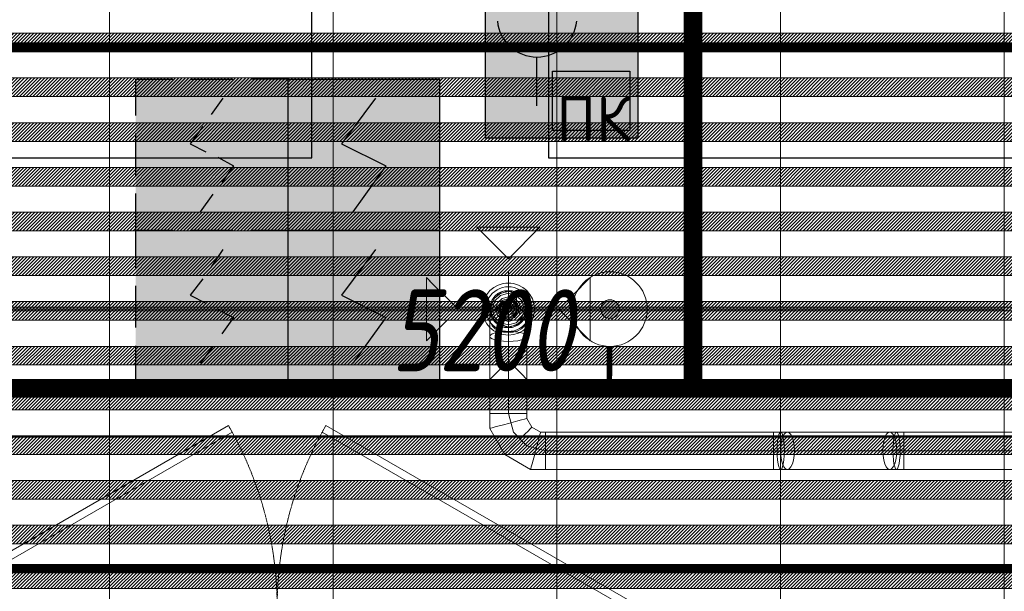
# Model space of a CAD drawing. Header units: millimetres. Extents: x -551130 to 178656, y -69521 to 202936.
# Tile 169 of 256: x -182843 to -180203, y 177412 to 178946. Entities that reach past the tile are written whole.
import ezdxf

# ---------------------------------------------------------------- set-up
doc = ezdxf.new("R2010")
doc.units = ezdxf.units.MM
for name, pattern in [('( Hidden )', [0.375, 0.25, -0.125]), ('-D1-02х01', [3, 2, -1]), ('DASHDOT', [25.4, 12.7, -6.35, 0, -6.35])]:
    doc.linetypes.add(name, pattern=pattern)
doc.layers.get('Defpoints').update_dxf_attribs({"color": 31})
for name, color, linetype, lineweight in [('_0', 7, 'Continuous', 13), ('A-DOOR', 7, 'Continuous', 5), ('dim_light', 12, 'Continuous', 9), ('dim_razv', 93, 'DASHDOT', 9), ('pot sh', 183, 'Continuous', 15)]:
    doc.layers.add(name, color=color, linetype=linetype, lineweight=lineweight)
doc.layers.add('PDF11_0', color=30, linetype='Continuous', true_color=0xff7f00)
doc.layers.add('PDF7_Geometry', color=7, linetype='Continuous', true_color=0xaaaaaa)
for name, color, linetype in [('PDF11_ПС дымовой', 1, 'Continuous'), ('PDF11_ПС ручной', 1, 'Continuous'), ('PDF_Text', 7, 'Continuous')]:
    doc.layers.add(name, color=color, linetype=linetype)
doc.layers.add('pol', color=7, linetype='Continuous', lineweight=15, true_color=0x738991)
doc.layers.add('Сводный план', color=1, linetype='Continuous', lineweight=0, true_color=0xff0000)
doc.styles.add('fl_iso paper', font='isocpeur.ttf', dxfattribs={"width": 0.8, "oblique": 10})
doc.styles.add('PDF ISOCPEUR', font='isocpeur.ttf')
doc.dimstyles.new('In tre 1_75', dxfattribs={"dimtxt": 220, "dimasz": 120, "dimexe": 60, "dimexo": 10, "dimgap": 50, "dimtad": 1, "dimdec": 0, "dimrnd": 5, "dimzin": 0, "dimdsep": 46, "dimtxsty": 'fl_iso paper', "dimblk": 'ARCHTICK', "dimcen": 0, "dimdle": 60, "dimadec": 0, "dimazin": 0, "dimtfac": 1, "dimtdec": 0, "dimtofl": 0, "dimtmove": 1, "dimatfit": 1, "dimfxl": 1, "dimtfill": 1, "dimtolj": 1, "dimtzin": 0, "dimarcsym": 1})
pattern_1 = [(225, (-233499.5126, 158829.997), (4.49012806, -4.49012806), [])]
pattern_2 = [(225, (-233499.5126, 159189.997), (4.49012806, -4.49012806), [])]
pattern_3 = [(225, (-233499.5126, 159549.997), (4.49012806, -4.49012806), [])]

# ---------------------------------------------------------------- blocks, each defined once
blk = doc.blocks.new('_ArchTick')
at = {"color": 0, "linetype": 'ByBlock', "lineweight": 9, "const_width": 0.15}
blk.add_lwpolyline([(-0.5, -0.5), (0.5, 0.5)], dxfattribs=at)
blk = doc.blocks.new('*D10776')
at = {"layer": 'Defpoints', "color": 0, "transparency": 16777216}
for p in [(-179002.9, 177952.5), (-184202.9, 177714.9), (-179002.9, 177714.9)]:
    blk.add_point(p, dxfattribs=at)
at = {"layer": 'dim_light', "color": 0, "lineweight": -2, "transparency": 16777216}
for p, q in [((-184202.9, 177724.9), (-184202.9, 178012.5)), ((-179002.9, 177724.9), (-179002.9, 178012.5)), ((-184262.9, 177952.5), (-178942.9, 177952.5))]:
    blk.add_line(p, q, dxfattribs=at)
at = {"layer": 'dim_light', "color": 0, "lineweight": -2, "transparency": 16777216, "xscale": 120, "yscale": 120, "zscale": 120, "rotation": 180}
blk.add_blockref('_ArchTick', (-184202.9, 177952.5), dxfattribs=at)
at = {"layer": 'dim_light', "color": 0, "lineweight": -2, "transparency": 16777216, "xscale": 120, "yscale": 120, "zscale": 120}
blk.add_blockref('_ArchTick', (-179002.9, 177952.5), dxfattribs=at)
at = {"layer": 'dim_light', "color": 0, "transparency": 16777216, "insert": (-181602.9, 178112.5), "char_height": 220, "attachment_point": 5, "style": 'fl_iso paper', "bg_fill": 3, "box_fill_scale": 1.1, "bg_fill_color": 256, "bg_fill_true_color": 13158600, "bg_fill_transparency": 0}
blk.add_mtext('\\A1;5200', dxfattribs=at)
blk = doc.blocks.new('*U11950')
at = {"layer": 'pol', "true_color": 0x007dfa, "transparency": 33554687}
h = blk.add_hatch(color=150, dxfattribs=at)
h.dxf.hatch_style = 1
h.paths.add_polyline_path([(21910, 0), (0, 0), (0, -10), (21910, -10)])
at = {"layer": 'pol', "color": 162, "true_color": 0x2c3cc9}
blk.add_lwpolyline([(21910, 0), (0, 0), (0, -10), (21910, -10)], close=True, dxfattribs=at)
blk = doc.blocks.new('ghftytytd')
at = {"layer": 'PDF7_Geometry', "color": 5, "lineweight": 18, "true_color": 0x0000ff}
for points in [[(10685.1, 20120), (10770, 20035.1), (10854.8, 20120)], [(10550.3, 19984.5), (10635.1, 19899.6), (10550.3, 19814.7)], [(10989.8, 19984.8), (10905, 19900), (10989.8, 19815.1)], [(10770, 19947.5), (10749.4, 19942.8), (10732.9, 19929.6), (10723.7, 19910.5), (10723.7, 19889.4), (10732.9, 19870.4), (10749.4, 19857.2), (10770, 19852.5), (10790.6, 19857.2), (10807.1, 19870.4), (10816.3, 19889.4), (10816.3, 19910.5), (10807.1, 19929.6), (10790.6, 19942.8)], [(10770, 19857.4), (10748.7, 19863.2), (10733.2, 19878.7), (10727.5, 19900), (10733.2, 19921.2), (10748.7, 19936.8), (10770, 19942.5), (10791.2, 19936.8), (10806.8, 19921.2), (10812.5, 19900), (10806.8, 19878.7), (10791.2, 19863.2)], [(10720, 19873.2), (10721.7, 19863.7), (10726.7, 19854.9), (10734.6, 19847.3), (10745, 19841.5), (10757.1, 19837.8), (10770, 19836.6), (10782.9, 19837.8), (10795, 19841.5), (10805.4, 19847.3), (10813.3, 19854.9), (10818.3, 19863.7), (10820, 19873.2), (10818.3, 19882.6), (10813.3, 19891.5), (10805.4, 19899), (10795, 19904.9), (10782.9, 19908.5), (10770, 19909.8), (10757.1, 19908.5), (10745, 19904.9), (10734.6, 19899), (10726.7, 19891.5), (10721.7, 19882.6)], [(10770, 19933.3), (10753.3, 19928.8), (10741.1, 19916.6), (10736.7, 19900), (10741.1, 19883.3), (10753.3, 19871.1), (10770, 19866.6), (10786.7, 19871.1), (10798.9, 19883.3), (10803.3, 19900), (10798.9, 19916.6), (10786.7, 19928.8)], [(10770, 19871.6), (10753.3, 19877), (10743.1, 19891.2), (10743.1, 19908.7), (10753.3, 19922.9), (10770, 19928.3), (10786.7, 19922.9), (10796.9, 19908.7), (10796.9, 19891.2), (10786.7, 19877)], [(10770, 19925), (10755.3, 19920.2), (10746.2, 19907.7), (10746.2, 19892.2), (10755.3, 19879.7), (10770, 19874.9), (10784.7, 19879.7), (10793.8, 19892.2), (10793.8, 19907.7), (10784.7, 19920.2)], [(10770, 19922), (10757.1, 19917.8), (10749, 19906.8), (10749, 19893.1), (10757.1, 19882.2), (10770, 19878), (10782.9, 19882.2), (10790.9, 19893.1), (10790.9, 19906.8), (10782.9, 19917.8)], [(10770, 19883), (10758, 19887.9), (10753, 19900), (10758, 19912), (10770, 19917), (10782, 19912), (10787, 19900), (10782, 19887.9)], [(10770, 19916.6), (10758.2, 19911.7), (10753.3, 19900), (10758.2, 19888.2), (10770, 19883.3), (10781.8, 19888.2), (10786.7, 19900), (10781.8, 19911.7)], [(10770, 19910), (10761.3, 19905), (10761.3, 19894.9), (10770, 19890), (10778.6, 19894.9), (10778.6, 19905)], [(10720, 19826.8), (10721.7, 19823.3), (10726.7, 19820.1), (10734.6, 19817.3), (10745, 19815.1), (10757.1, 19813.8), (10770, 19813.3), (10782.9, 19813.8), (10795, 19815.1), (10805.4, 19817.3), (10813.3, 19820.1), (10818.3, 19823.3), (10820, 19826.8), (10818.3, 19830.2), (10813.3, 19833.5), (10805.4, 19836.2), (10795, 19838.4), (10782.9, 19839.7), (10770, 19840.2), (10757.1, 19839.7), (10745, 19838.4), (10734.6, 19836.2), (10726.7, 19833.5), (10721.7, 19830.2)], [(10770, 19800), (10757.1, 19800), (10745, 19800), (10734.6, 19800), (10726.7, 19800), (10721.7, 19800), (10720, 19800), (10721.7, 19800), (10726.7, 19800), (10734.6, 19800), (10745, 19800), (10757.1, 19800)], [(10770, 19800), (10782.9, 19800), (10795, 19800), (10805.4, 19800), (10813.3, 19800), (10818.3, 19800), (10820, 19800), (10820, 19619.9), (10818.3, 19619.9), (10813.3, 19619.9), (10805.4, 19619.9), (10795, 19619.9), (10782.9, 19619.9), (10770, 19619.9)], [(10770, 19800), (10782.9, 19800), (10795, 19800), (10805.4, 19800), (10813.3, 19800), (10818.3, 19800), (10820, 19800), (10818.3, 19800), (10813.3, 19800), (10805.4, 19800), (10795, 19800), (10782.9, 19800)], [(10685.1, 19676), (10770, 19760.9), (10854.8, 19676)], [(10770, 19619.9), (10757.1, 19619.9), (10745, 19619.9), (10734.6, 19619.9), (10726.7, 19619.9), (10721.7, 19619.9), (10720, 19619.9), (10721.7, 19619.9), (10726.7, 19619.9), (10734.6, 19619.9), (10745, 19619.9), (10757.1, 19619.9)], [(10770, 19619.9), (10757.1, 19619.9), (10745, 19619.9), (10734.6, 19619.9), (10726.7, 19619.9), (10721.7, 19619.9), (10720, 19619.9), (10721.7, 19619.9), (10726.7, 19619.9), (10734.6, 19619.9), (10745, 19619.9), (10757.1, 19619.9)], [(10770, 19619.9), (10782.9, 19619.9), (10795, 19619.9), (10805.4, 19619.9), (10813.3, 19619.9), (10818.3, 19619.9), (10820, 19619.9), (10818.3, 19619.9), (10813.3, 19619.9), (10805.4, 19619.9), (10795, 19619.9), (10782.9, 19619.9)], [(10770, 19593.2), (10757.1, 19589.7), (10745, 19586.5), (10734.6, 19583.7), (10726.7, 19581.6), (10721.7, 19580.2), (10720, 19579.8), (10721.7, 19580.2), (10726.7, 19581.6), (10734.6, 19583.7), (10745, 19586.5), (10757.1, 19589.7)], [(10770, 19593.2), (10782.9, 19596.6), (10795, 19599.9), (10805.4, 19602.6), (10813.3, 19604.8), (10818.3, 19606.1), (10820, 19606.6), (10818.3, 19606.1), (10813.3, 19604.8), (10805.4, 19602.6), (10795, 19599.9), (10782.9, 19596.6)], [(10796.8, 19546.7), (10806.3, 19556.2), (10815.1, 19565.1), (10822.7, 19572.6), (10828.5, 19578.5), (10832.1, 19582.1), (10833.4, 19583.4), (10832.1, 19582.1), (10828.5, 19578.5), (10822.7, 19572.6), (10815.1, 19565.1), (10806.3, 19556.2)], [(10843.2, 19520), (10846.7, 19532.9), (10849.9, 19544.9), (10852.7, 19555.3), (10854.8, 19563.3), (10856.1, 19568.3), (10856.6, 19570), (10856.1, 19568.3), (10854.8, 19563.3), (10852.7, 19555.3), (10849.9, 19544.9), (10846.7, 19532.9)], [(11481.1, 19520), (11481.1, 19507), (11481.1, 19495), (11481.1, 19484.6), (11481.1, 19476.6), (11481.1, 19471.7), (11481.1, 19470), (11481.1, 19471.7), (11481.1, 19476.6), (11481.1, 19484.6), (11481.1, 19495), (11481.1, 19507), (11481.1, 19520), (11481.1, 19532.9), (11481.1, 19544.9), (11481.1, 19555.3), (11481.1, 19563.3), (11481.1, 19568.3), (11481.1, 19570), (11481.1, 19568.3), (11481.1, 19563.3), (11481.1, 19555.3), (11481.1, 19544.9), (11481.1, 19532.9)], [(11500.5, 19570), (11518.5, 19570), (11523.3, 19568.3), (11527.8, 19563.3), (11531.7, 19555.3), (11534.6, 19544.9), (11536.5, 19532.9), (11537.1, 19520), (11536.5, 19507), (11534.6, 19495), (11531.7, 19484.6), (11527.8, 19476.6), (11523.3, 19471.7), (11518.5, 19470), (11500.5, 19470), (11503, 19471.7), (11505.4, 19476.6), (11507.4, 19484.6), (11508.9, 19495), (11509.9, 19507), (11510.2, 19520), (11509.9, 19532.9), (11508.9, 19544.9), (11507.4, 19555.3), (11505.4, 19563.3), (11503, 19568.3)], [(11793, 19570), (11797.8, 19568.3), (11802.3, 19563.3), (11806.1, 19555.3), (11809.1, 19544.9), (11811, 19532.9), (11811.6, 19520), (11811, 19507), (11809.1, 19495), (11806.1, 19484.6), (11802.3, 19476.6), (11797.8, 19471.7), (11793, 19470), (11788.1, 19471.7), (11783.6, 19476.6), (11779.8, 19484.6), (11776.8, 19495), (11774.9, 19507), (11774.3, 19520), (11774.9, 19532.9), (11776.8, 19544.9), (11779.8, 19555.3), (11783.6, 19563.3), (11788.1, 19568.3)], [(11830.3, 19520), (11830.3, 19507), (11830.3, 19495), (11830.3, 19484.6), (11830.3, 19476.6), (11830.3, 19471.7), (11830.3, 19470), (11830.3, 19471.7), (11830.3, 19476.6), (11830.3, 19484.6), (11830.3, 19495), (11830.3, 19507), (11830.3, 19520), (11830.3, 19532.9), (11830.3, 19544.9), (11830.3, 19555.3), (11830.3, 19563.3), (11830.3, 19568.3), (11830.3, 19570), (11830.3, 19568.3), (11830.3, 19563.3), (11830.3, 19555.3), (11830.3, 19544.9), (11830.3, 19532.9)], [(10796.8, 19546.7), (10787.3, 19537.3), (10778.5, 19528.5), (10770.9, 19520.9), (10765.1, 19515.1), (10761.4, 19511.4), (10760.2, 19510.2), (10761.4, 19511.4), (10765.1, 19515.1), (10770.9, 19520.9), (10778.5, 19528.5), (10787.3, 19537.3)], [(10843.2, 19520), (10839.7, 19507), (10836.5, 19495), (10833.7, 19484.6), (10831.6, 19476.6), (10830.3, 19471.7), (10829.8, 19470), (10830.3, 19471.7), (10831.6, 19476.6), (10833.7, 19484.6), (10836.5, 19495), (10839.7, 19507)], [(11481.1, 19520), (11481.1, 19507), (11481.1, 19495), (11481.1, 19484.6), (11481.1, 19476.6), (11481.1, 19471.7), (11481.1, 19470), (11481.1, 19471.7), (11481.1, 19476.6), (11481.1, 19484.6), (11481.1, 19495), (11481.1, 19507)], [(11793, 19520), (11518.5, 19520)], [(11830.3, 19520), (11830.3, 19507), (11830.3, 19495), (11830.3, 19484.6), (11830.3, 19476.6), (11830.3, 19471.7), (11830.3, 19470), (11830.3, 19471.7), (11830.3, 19476.6), (11830.3, 19484.6), (11830.3, 19495), (11830.3, 19507)]]:
    blk.add_lwpolyline(points, close=True, dxfattribs=at)
for points in [[(10770, 19800), (10770, 20000)], [(10770, 19949.9), (10757.1, 19948.3), (10745, 19943.3), (10734.6, 19935.3), (10726.7, 19925), (10721.7, 19912.9), (10720, 19900), (10721.7, 19912.9), (10726.7, 19925), (10734.6, 19935.3), (10745, 19943.3), (10757.1, 19948.3), (10770, 19949.9), (10782.9, 19948.3), (10795, 19943.3), (10805.4, 19935.3), (10813.3, 19925), (10818.3, 19912.9), (10820, 19900), (10818.3, 19912.9), (10813.3, 19925), (10805.4, 19935.3), (10795, 19943.3), (10782.9, 19948.3), (10770, 19949.9), (10791.6, 19937.5), (10791.6, 19912.4), (10770, 19900), (10748.3, 19887.5), (10748.3, 19862.5), (10770, 19850), (10770, 19886.6), (10770, 19900)], [(10820, 19900), (10805.4, 19935.3), (10770, 19949.9), (10734.6, 19935.3), (10720, 19900)], [(10670, 19900), (10870, 19900)], [(10720, 19900), (10734.6, 19864.6), (10770, 19850), (10805.4, 19864.6), (10820, 19900)], [(10870, 19520), (10870, 19507), (10870, 19495), (10870, 19484.6), (10870, 19476.6), (10870, 19471.7), (10870, 19470), (10870, 19471.7), (10870, 19476.6), (10870, 19484.6), (10870, 19495), (10870, 19507), (10870, 19520), (11481.1, 19520), (11481.1, 19532.9), (11481.1, 19544.9), (11481.1, 19555.3), (11481.1, 19563.3), (11481.1, 19568.3), (11481.1, 19570), (11500.5, 19570), (11498, 19568.3), (11495.7, 19563.3), (11493.6, 19555.3), (11492.1, 19544.9), (11491.1, 19532.9), (11490.8, 19520), (11491.1, 19507), (11492.1, 19495), (11493.6, 19484.6), (11495.7, 19476.6), (11498, 19471.7), (11500.5, 19470), (11481.1, 19470), (10870, 19470), (10829.8, 19470), (10760.2, 19510.2), (10720, 19579.8), (10720, 19619.9), (10720, 19800), (10720, 19826.8), (10720, 19873.2), (10720, 19900), (10721.7, 19887), (10726.7, 19874.9), (10734.6, 19864.6), (10745, 19856.7), (10757.1, 19851.7), (10770, 19850), (10757.1, 19851.7), (10745, 19856.7), (10734.6, 19864.6), (10726.7, 19874.9), (10721.7, 19887), (10720, 19900)], [(10770, 19850), (10782.9, 19851.7), (10795, 19856.7), (10805.4, 19864.6), (10813.3, 19874.9), (10818.3, 19887), (10820, 19900)], [(10820, 19900), (10818.3, 19887), (10813.3, 19874.9), (10805.4, 19864.6), (10795, 19856.7), (10782.9, 19851.7), (10770, 19850)], [(10820, 19873.2), (10820, 19900)], [(10820, 19826.8), (10820, 19873.2)], [(10770, 19800), (10770, 19850)], [(10820, 19800), (10820, 19826.8)], [(10720, 19800), (10721.7, 19800), (10726.7, 19800), (10734.6, 19800), (10745, 19800), (10757.1, 19800), (10770, 19800)], [(10770, 19800), (10757.1, 19800), (10745, 19800), (10734.6, 19800), (10726.7, 19800), (10721.7, 19800), (10720, 19800)], [(10770, 19800), (10782.9, 19800), (10795, 19800), (10805.4, 19800), (10813.3, 19800), (10818.3, 19800), (10820, 19800)], [(10770, 19619.9), (10770, 19800)], [(10770, 19619.9), (10783.4, 19570)], [(10770, 19619.9), (10782.9, 19619.9), (10795, 19619.9), (10805.4, 19619.9), (10813.3, 19619.9), (10818.3, 19619.9), (10820, 19619.9)], [(10820, 19606.6), (10820, 19619.9)], [(10833.4, 19583.4), (10820, 19606.6)], [(10783.4, 19570), (10820, 19533.4)], [(10856.6, 19570), (10833.4, 19583.4)], [(10870, 19570), (10856.6, 19570)], [(10870, 19520), (10870, 19532.9), (10870, 19544.9), (10870, 19555.3), (10870, 19563.3), (10870, 19568.3), (10870, 19570)], [(10870, 19570), (10870, 19568.3), (10870, 19563.3), (10870, 19555.3), (10870, 19544.9), (10870, 19532.9), (10870, 19520)], [(11481.1, 19570), (10870, 19570)], [(10870, 19570), (10870, 19568.3), (10870, 19563.3), (10870, 19555.3), (10870, 19544.9), (10870, 19532.9), (10870, 19520)], [(10870, 19520), (10870, 19532.9), (10870, 19544.9), (10870, 19555.3), (10870, 19563.3), (10870, 19568.3), (10870, 19570)], [(11481.1, 19570), (11481.1, 19568.3), (11481.1, 19563.3), (11481.1, 19555.3), (11481.1, 19544.9), (11481.1, 19532.9), (11481.1, 19520)], [(18250.4, 19570), (11830.3, 19570), (11830.3, 19568.3), (11830.3, 19563.3), (11830.3, 19555.3), (11830.3, 19544.9), (11830.3, 19532.9), (11830.3, 19520), (12634.5, 19520), (11830.3, 19520), (11830.3, 19532.9), (11830.3, 19544.9), (11830.3, 19555.3), (11830.3, 19563.3), (11830.3, 19568.3), (11830.3, 19570), (11810.9, 19570), (11813.4, 19568.3), (11815.8, 19563.3), (11817.8, 19555.3), (11819.3, 19544.9), (11820.3, 19532.9), (11820.6, 19520), (11820.3, 19507), (11819.3, 19495), (11817.8, 19484.6), (11815.8, 19476.6), (11813.4, 19471.7), (11810.9, 19470), (11808.4, 19471.7), (11806.1, 19476.6), (11804.1, 19484.6), (11802.5, 19495), (11801.6, 19507), (11801.2, 19520), (11801.6, 19532.9), (11802.5, 19544.9), (11804.1, 19555.3), (11806.1, 19563.3), (11808.4, 19568.3), (11810.9, 19570), (11793, 19570), (11518.5, 19570), (11513.6, 19568.3), (11509.1, 19563.3), (11505.3, 19555.3), (11502.3, 19544.9), (11500.5, 19532.9), (11499.8, 19520), (11500.5, 19507), (11502.3, 19495), (11505.3, 19484.6), (11509.1, 19476.6), (11513.6, 19471.7), (11518.5, 19470), (11523.3, 19471.7), (11527.8, 19476.6), (11531.7, 19484.6), (11534.6, 19495), (11536.5, 19507), (11537.1, 19520), (11536.5, 19532.9), (11534.6, 19544.9), (11531.7, 19555.3), (11527.8, 19563.3), (11523.3, 19568.3), (11518.5, 19570), (11513.6, 19568.3), (11509.1, 19563.3), (11505.3, 19555.3), (11502.3, 19544.9), (11500.5, 19532.9), (11499.8, 19520), (11500.5, 19507), (11502.3, 19495), (11505.3, 19484.6), (11509.1, 19476.6), (11513.6, 19471.7), (11518.5, 19470), (11793, 19470), (11797.8, 19471.7), (11802.3, 19476.6), (11806.1, 19484.6), (11809.1, 19495), (11811, 19507), (11811.6, 19520), (11811, 19532.9), (11809.1, 19544.9), (11806.1, 19555.3), (11802.3, 19563.3), (11797.8, 19568.3), (11793, 19570), (11788.1, 19568.3), (11783.6, 19563.3), (11779.8, 19555.3), (11776.8, 19544.9), (11774.9, 19532.9), (11774.3, 19520), (11774.9, 19507), (11776.8, 19495), (11779.8, 19484.6), (11783.6, 19476.6), (11788.1, 19471.7), (11793, 19470), (11810.9, 19470), (11830.3, 19470), (18250.4, 19470)], [(10820, 19533.4), (10870, 19520)], [(11481.1, 19520), (10870, 19520)], [(10870, 19520), (10870, 19507), (10870, 19495), (10870, 19484.6), (10870, 19476.6), (10870, 19471.7), (10870, 19470)], [(10870, 19470), (10870, 19471.7), (10870, 19476.6), (10870, 19484.6), (10870, 19495), (10870, 19507), (10870, 19520)], [(11518.5, 19520), (11500.1, 19520), (11481.1, 19520)], [(11793, 19520), (11811.3, 19520)], [(11811.3, 19520), (11830.3, 19520)]]:
    blk.add_lwpolyline(points, dxfattribs=at)
for points in [[(10700, 19900, 0.999748), (10840, 19900, 0.999748)], [(10710, 19900, 1.000294), (10830, 19900, 1.000294)]]:
    blk.add_lwpolyline(points, format="xyb", close=True, dxfattribs=at)
for centre, radius, start, end in [((10770, 19899.9), 70, 0.0144, 179.9856), ((10770, 19900), 60, 359.9832, 180.0168), ((10770, 19899.9), 50, 0.0202, 179.9798), ((10770, 19899.9), 50, 0.0202, 179.9798), ((10770, 19899.9), 50, 0.0202, 179.9798), ((10770, 19899.9), 50, 0.0202, 179.9798), ((10770, 19900), 70, 180.0144, 359.9856), ((10770, 19899.9), 60, 179.9832, 0.0168), ((10770, 19900), 50, 180.0202, 359.9798), ((10770, 19900), 50, 180.0202, 359.9798), ((10770, 19900), 50, 180.0202, 359.9798), ((10770, 19900), 50, 180.0202, 359.9798)]:
    blk.add_arc(centre, radius, start, end, dxfattribs=at)
blk = doc.blocks.new('hgkjgkkl')
at = {"layer": 'PDF11_0', "lineweight": 25}
blk.add_lwpolyline([(17907.1, 19556), (14393.4, 19556), (14393.4, 17352.5), (13775.3, 17352.5), (13775.3, 17521.8), (14188.1, 17521.8), (14188.1, 19556), (6942.7, 19556), (6942.7, 21348.8), (6212.4, 21348.8), (6212.4, 22161.6), (7505.7, 22161.6), (7505.7, 20305.3), (10242.6, 20305.3), (10242.6, 20995.3), (10877.6, 20995.3), (10877.6, 20305.3), (25076.3, 20305.3)], dxfattribs=at)
at = {"layer": 'PDF11_ПС дымовой', "color": 230, "lineweight": 25, "true_color": 0xff007f}
for points in [[(9770.6, 20419.6), (9770.6, 20516.9), (9870.1, 20516.9)], [(9918.7, 20516.9), (10030.9, 20516.9)], [(10179.1, 20419.6), (10179.1, 20516.9), (10079.6, 20516.9)], [(9973.8, 20421.7), (10005.5, 20466.1)], [(9950.5, 20389.9), (9916.6, 20343.4), (9959, 20322.2)], [(9770.6, 20258.7), (9770.6, 20370.9)], [(10179.1, 20258.7), (10179.1, 20370.9)], [(9990.7, 20307.4), (10033, 20284.1), (10001.3, 20239.6)], [(9770.6, 20011), (9770.6, 20110.5), (9870.1, 20110.5), (9770.6, 20110.5), (9770.6, 20210)], [(9944.1, 20161.3), (9978, 20207.9)], [(10179.1, 20011), (10179.1, 20110.5), (10079.6, 20110.5), (10179.1, 20110.5), (10179.1, 20210)], [(9973.8, 20013.2), (10005.5, 20059.7)], [(9770.6, 19850.2), (9770.6, 19962.4)], [(9950.5, 19981.4), (9916.6, 19937), (9959, 19915.8)], [(10179.1, 19850.2), (10179.1, 19962.4)], [(9990.7, 19898.9), (10033, 19877.7), (10001.3, 19833.2)], [(9870.1, 19704.1), (9770.6, 19704.1), (9770.6, 19801.5)], [(9944.1, 19754.9), (9978, 19799.4)], [(10079.6, 19704.1), (10179.1, 19704.1), (10179.1, 19801.5)], [(9918.7, 19704.1), (10030.9, 19704.1)]]:
    blk.add_lwpolyline(points, dxfattribs=at)
at = {"layer": 'PDF11_ПС дымовой', "lineweight": 30}
for points in [[(10585.5, 20516.9), (10585.5, 20313.7), (10585.5, 20110.5), (10382.3, 20110.5), (10179.1, 20110.5), (10179.1, 20313.7), (10179.1, 20516.9), (10382.3, 20516.9)], [(10585.5, 20110.5), (10585.5, 19907.3), (10585.5, 19704.1), (10382.3, 19704.1), (10179.1, 19704.1), (10179.1, 19907.3), (10179.1, 20110.5), (10382.3, 20110.5)]]:
    blk.add_lwpolyline(points, close=True, dxfattribs=at)
for points in [[(10414, 20466.1), (10323, 20343.4), (10441.6, 20284.1), (10352.7, 20161.3)], [(10414, 20059.7), (10323, 19937), (10441.6, 19877.7), (10352.7, 19754.9)]]:
    blk.add_lwpolyline(points, dxfattribs=at)
at = {"layer": 'PDF11_ПС дымовой', "color": 230, "lineweight": 25, "true_color": 0xff007f}
blk.add_lwpolyline([(10030.9, 20110.5), (9918.7, 20110.5)], close=True, dxfattribs=at)
at = {"layer": 'PDF11_ПС дымовой', "color": 7, "true_color": 0xffffff, "transparency": 33554559}
for points in [[(10179.1, 20516.9), (9770.6, 20516.9), (10179.1, 20110.5)], [(9770.6, 20516.9), (10179.1, 20110.5), (9770.6, 20110.5)], [(10585.5, 20516.9), (10179.1, 20516.9), (10585.5, 20313.7)], [(10179.1, 20516.9), (10585.5, 20313.7), (10179.1, 20313.7)], [(10585.5, 20313.7), (10179.1, 20313.7), (10585.5, 20110.5)], [(10179.1, 20313.7), (10585.5, 20110.5), (10179.1, 20110.5)], [(10179.1, 20110.5), (9770.6, 20110.5), (10179.1, 19704.1)], [(9770.6, 20110.5), (10179.1, 19704.1), (9770.6, 19704.1)], [(10585.5, 20110.5), (10179.1, 20110.5), (10585.5, 19907.3)], [(10179.1, 20110.5), (10585.5, 19907.3), (10179.1, 19907.3)], [(10585.5, 19907.3), (10179.1, 19907.3), (10585.5, 19704.1)], [(10179.1, 19907.3), (10585.5, 19704.1), (10179.1, 19704.1)]]:
    blk.add_solid(points, dxfattribs=at)
at = {"layer": 'PDF11_ПС ручной', "color": 7, "true_color": 0xffffff, "transparency": 33554559}
for points in [[(11116.8, 20766.7), (10708.3, 20766.7), (11116.8, 20358.2)], [(10708.3, 20766.7), (11116.8, 20358.2), (10708.3, 20358.2)]]:
    blk.add_solid(points, dxfattribs=at)
at = {"layer": 'PDF_Text', "color": 5, "lineweight": 30}
for points in [[(11116.8, 20358.2), (10708.3, 20358.2), (10708.3, 20766.7), (11116.8, 20766.7)], [(10888.2, 20538.1), (11095.6, 20538.1), (11095.6, 20379.3), (10888.2, 20379.3)]]:
    blk.add_lwpolyline(points, close=True, dxfattribs=at)
blk.add_lwpolyline([(10845.8, 20576.2), (10845.8, 20445)], dxfattribs=at)
blk.add_arc((10846.9, 20683.1), 106.9, 185.5706, 354.4294, dxfattribs=at)
at = {"layer": 'PDF_Text', "color": 5, "insert": (10898.8, 20350.4), "char_height": 120, "attachment_point": 7, "style": 'PDF ISOCPEUR'}
blk.add_mtext('ПК', dxfattribs=at)
blk = doc.blocks.new('jjgyff55')
at = {"layer": 'Сводный план', "lineweight": 13, "true_color": 0x00c200}
h = blk.add_hatch(color=92, dxfattribs=at)
h.dxf.hatch_style = 1
edge = h.paths.add_edge_path()
edge.add_arc((5017.4, 17550.8), 25, 0, 360)
at = {"layer": 'Сводный план', "color": 96, "true_color": 0x008000}
for points, const_width in [([(25024, 19861.4), (23724.1, 19872.2), (23724.4, 17338.4), (1155.3, 17338.4), (1176.4, 19982.9), (207.8, 19978.6)], 50), ([(5240, 18796.6), (5240, 17338.4)], 50), ([(5016.6, 17450.4), (5015.7, 17347.5)], 15)]:
    blk.add_lwpolyline(points, dxfattribs=dict(at, const_width=const_width))
at = {"layer": 'Сводный план', "color": 92, "lineweight": 13, "true_color": 0x00c200}
for radius in [100, 25]:
    blk.add_circle((5017.4, 17550.8), radius, dxfattribs=at)
blk = doc.blocks.new('A_MEQ_DoorWall - ОВ-7358937-50_AS_M_L17')
at = {"layer": 'A-DOOR'}
for p, q in [((-5.6, 587.5), (-850, 100)), ((4.4, 570.2), (-5.6, 587.5)), ((245.6, 570.2), (255.6, 587.5)), ((255.6, 587.5), (1100, 100)), ((-840, 82.7), (4.4, 570.2)), ((1090, 82.7), (245.6, 570.2)), ((-875, 100), (-875, -100)), ((-850, 100), (-865, 100)), ((-865, 100), (-865, 20)), ((-850, 20), (-850, 100)), ((-850, 100), (-840, 82.7)), ((1100, 100), (1090, 82.7)), ((1115, 100), (1100, 100)), ((1100, 100), (1100, 20)), ((1115, 20), (1115, 100)), ((1125, 100), (1125, -100)), ((-865, 20), (-850, 20)), ((1100, 20), (1115, 20))]:
    blk.add_line(p, q, dxfattribs=at)
at = {"layer": 'A-DOOR', "linetype": '-D1-02х01'}
for centre, start, end in [((-850, 100), 360, 30), ((1100, 100), 150, 180)]:
    blk.add_arc(centre, 975, start, end, dxfattribs=at)
at = {"layer": 'A-DOOR'}
for centre in [(-855, 100), (1105, 100)]:
    blk.add_arc(centre, 5, 0, 180, dxfattribs=at)

msp = doc.modelspace()

# ---------------------------------------------------------------- hatches: boundary and pattern name
at = {"layer": '_0', "transparency": 33554534}
h = msp.add_hatch(color=252, dxfattribs=at)
h.dxf.hatch_style = 1
h.paths.add_polyline_path([(-186504.2, 164969.4), (-186502.9, 167869.4), (-186002.9, 167869.4), (-186002.9, 168219.4), (-183952.9, 168219.4), (-183952.9, 172269.4), (-179002.9, 172269.4), (-179002.9, 170769.4), (-177452.9, 170769.4), (-177452.9, 177169.4), (-185852.9, 177169.4), (-185852.9, 178969.4), (-186852.9, 178969.4), (-186852.9, 180969.4), (-184102.9, 180969.4), (-184102.9, 180269.4), (-183352.9, 180269.4), (-183352.9, 179219.4), (-163952.9, 179219.4), (-163952.9, 180969.4), (-160672.9, 180969.4), (-160672.9, 178969.4), (-161752.9, 178969.4), (-161752.9, 177169.4), (-169752.9, 177169.4), (-169752.9, 168219.4), (-161802.9, 168219.4), (-161802.9, 167819.4), (-161302.9, 167819.4), (-161302.9, 164969.4), (-163402.9, 164969.4), (-163402.9, 166169.4), (-183902.9, 166169.4), (-183902.9, 164969.4)], flags=16)
h.paths.add_polyline_path([(-192753.7, 187670.2), (-154802.1, 187670.2), (-154802.1, 157718.6), (-192753.7, 157718.6)])
at = {"layer": 'pot sh', "linetype": 'ByBlock', "lineweight": 0, "true_color": 0x91caaf}
h = msp.add_hatch(dxfattribs=at)
h.set_pattern_fill('ANSI31', color=253, scale=2, angle=180)
h.set_pattern_definition([(225, (-233499.5126, 159789.997), (4.49012806, -4.49012806), [])])
h.paths.add_polyline_path([(-185632.9, 178859.4), (-161972.9, 178859.4), (-161972.9, 178909.4), (-185632.9, 178909.4)])
h = msp.add_hatch(dxfattribs=at)
h.set_pattern_fill('ANSI31', color=253, scale=2, angle=180)
h.set_pattern_definition([(225, (-233499.5126, 159909.997), (4.49012806, -4.49012806), [])])
h.paths.add_polyline_path([(-185632.9, 178739.4), (-161972.9, 178739.4), (-161972.9, 178789.4), (-185632.9, 178789.4)])
h = msp.add_hatch(dxfattribs=at)
h.set_pattern_fill('ANSI31', color=253, scale=2, angle=180)
h.set_pattern_definition(pattern_3)
h.paths.add_polyline_path([(-185632.9, 178619.4), (-161972.9, 178619.4), (-161972.9, 178669.4), (-185632.9, 178669.4)])
h = msp.add_hatch(dxfattribs=at)
h.set_pattern_fill('ANSI31', color=253, scale=2, angle=180)
h.set_pattern_definition([(225, (-233499.5126, 159429.997), (4.49012806, -4.49012806), [])])
h.paths.add_polyline_path([(-185632.9, 178499.4), (-161972.9, 178499.4), (-161972.9, 178549.4), (-185632.9, 178549.4)])
h = msp.add_hatch(dxfattribs=at)
h.set_pattern_fill('ANSI31', color=253, scale=2, angle=180)
h.set_pattern_definition(pattern_3)
h.paths.add_polyline_path([(-185632.9, 178379.4), (-161972.9, 178379.4), (-161972.9, 178429.4), (-185632.9, 178429.4)])
h = msp.add_hatch(dxfattribs=at)
h.set_pattern_fill('ANSI31', color=253, scale=2, angle=180)
h.set_pattern_definition([(225, (-233499.5126, 158709.997), (4.49012806, -4.49012806), [])])
h.paths.add_polyline_path([(-185632.9, 177539.4), (-161972.9, 177539.4), (-161972.9, 177589.4), (-185632.9, 177589.4)])
h = msp.add_hatch(dxfattribs=at)
h.set_pattern_fill('ANSI31', color=253, scale=2, angle=180)
h.set_pattern_definition(pattern_1)
h.paths.add_polyline_path([(-185632.9, 177419.4), (-161972.9, 177419.4), (-161972.9, 177469.4), (-185632.9, 177469.4)])

# ---------------------------------------------------------------- linework, layer by layer
at = {"layer": 'dim_razv', "color": 1, "linetype": '( Hidden )', "ltscale": 10, "true_color": 0xff0a0a, "const_width": 25}
for points in [[(-185482.9, 180672.9), (-184382.9, 180672.9), (-184382.9, 179970.7), (-183632.9, 179970.7), (-183632.9, 179323.9), (-184032.9, 179323.9), (-184032.9, 178872.9), (-178251.6, 178872.9)], [(-178784, 177472.9), (-184281.7, 177472.9)]]:
    msp.add_lwpolyline(points, dxfattribs=at)
at = {"layer": 'pot sh'}
for points in [[(-185632.9, 178859.4), (-161972.9, 178859.4), (-161972.9, 178909.4), (-185632.9, 178909.4)], [(-185632.9, 178739.4), (-161972.9, 178739.4), (-161972.9, 178789.4), (-185632.9, 178789.4)], [(-185632.9, 178619.4), (-161972.9, 178619.4), (-161972.9, 178669.4), (-185632.9, 178669.4)], [(-185632.9, 178499.4), (-161972.9, 178499.4), (-161972.9, 178549.4), (-185632.9, 178549.4)], [(-185632.9, 178379.4), (-161972.9, 178379.4), (-161972.9, 178429.4), (-185632.9, 178429.4)], [(-185632.9, 177539.4), (-161972.9, 177539.4), (-161972.9, 177589.4), (-185632.9, 177589.4)], [(-185632.9, 177419.4), (-161972.9, 177419.4), (-161972.9, 177469.4), (-185632.9, 177469.4)]]:
    msp.add_lwpolyline(points, close=True, dxfattribs=at)

# ---------------------------------------------------------------- block references
at = {"layer": 'A-DOOR', "color": 8, "true_color": 0x7f7f7f}
msp.add_blockref('A_MEQ_DoorWall - ОВ-7358937-50_AS_M_L17', (-182277.9, 177269.4), dxfattribs=at)

# ---------------------------------------------------------------- next in the draw order: dimensions: what is measured, and where the dimension line sits
at = {"layer": 'dim_light'}
dim = msp.add_linear_dim(base=(-179002.9, 177952.5), p1=(-184202.9, 177714.9), p2=(-179002.9, 177714.9), dimstyle='In tre 1_75', dxfattribs=at)
dim.commit()
dim.dimension.update_dxf_attribs({"geometry": '*D10776', "text_midpoint": (-181602.9, 178112.5)})

# ---------------------------------------------------------------- next in the draw order: hatches: boundary and pattern name
at = {"layer": 'pot sh', "linetype": 'ByBlock', "lineweight": 0, "true_color": 0x91caaf}
h = msp.add_hatch(dxfattribs=at)
h.set_pattern_fill('ANSI31', color=253, scale=2, angle=180)
h.set_pattern_definition(pattern_2)
h.paths.add_polyline_path([(-185632.9, 178259.4), (-161972.9, 178259.4), (-161972.9, 178309.4), (-185632.9, 178309.4)])
h = msp.add_hatch(dxfattribs=at)
h.set_pattern_fill('ANSI31', color=253, scale=2, angle=180)
h.set_pattern_definition([(225, (-233499.5126, 159069.997), (4.49012806, -4.49012806), [])])
h.paths.add_polyline_path([(-185632.9, 178139.4), (-161972.9, 178139.4), (-161972.9, 178189.4), (-185632.9, 178189.4)])
h = msp.add_hatch(dxfattribs=at)
h.set_pattern_fill('ANSI31', color=253, scale=2, angle=180)
h.set_pattern_definition(pattern_2)
h.paths.add_polyline_path([(-185632.9, 178019.4), (-161972.9, 178019.4), (-161972.9, 178069.4), (-185632.9, 178069.4)])
h = msp.add_hatch(dxfattribs=at)
h.set_pattern_fill('ANSI31', color=253, scale=2, angle=180)
h.set_pattern_definition(pattern_1)
h.paths.add_polyline_path([(-185632.9, 177899.4), (-161972.9, 177899.4), (-161972.9, 177949.4), (-185632.9, 177949.4)])
h = msp.add_hatch(dxfattribs=at)
h.set_pattern_fill('ANSI31', color=253, scale=2, angle=180)
h.set_pattern_definition([(225, (-233499.5126, 158949.997), (4.49012806, -4.49012806), [])])
h.paths.add_polyline_path([(-185632.9, 177779.4), (-161972.9, 177779.4), (-161972.9, 177829.4), (-185632.9, 177829.4)])
h = msp.add_hatch(dxfattribs=at)
h.set_pattern_fill('ANSI31', color=253, scale=2, angle=180)
h.set_pattern_definition([(225, (-233499.5126, 158589.997), (4.49012806, -4.49012806), [])])
h.paths.add_polyline_path([(-185632.9, 177659.4), (-161972.9, 177659.4), (-161972.9, 177709.4), (-185632.9, 177709.4)])

# ---------------------------------------------------------------- next in the draw order: linework, layer by layer
at = {"layer": 'pol'}
for points in [[(-183202.9, 178969.4), (-183202.9, 178168.8), (-182602.9, 178168.8), (-182602.9, 178969.4)], [(-182602.9, 178969.4), (-182602.9, 178168.8), (-182002.9, 178168.8), (-182002.9, 178969.4)], [(-182002.9, 178969.4), (-182002.9, 178168.8), (-181402.9, 178168.8), (-181402.9, 178969.4)], [(-181402.9, 178969.4), (-181402.9, 178168.8), (-180802.9, 178168.8), (-180802.9, 178969.4)], [(-180802.9, 178969.4), (-180802.9, 178168.8), (-180202.9, 178168.8), (-180202.9, 178969.4)], [(-183202.9, 177369.4), (-183202.9, 178168.8), (-182602.9, 178168.8), (-182602.9, 177369.4)], [(-182602.9, 177369.4), (-182602.9, 178168.8), (-182002.9, 178168.8), (-182002.9, 177369.4)], [(-182002.9, 177369.4), (-182002.9, 178168.8), (-181402.9, 178168.8), (-181402.9, 177369.4)], [(-181402.9, 177369.4), (-181402.9, 178168.8), (-180802.9, 178168.8), (-180802.9, 177369.4)], [(-180802.9, 177369.4), (-180802.9, 178168.8), (-180202.9, 178168.8), (-180202.9, 177369.4)]]:
    msp.add_lwpolyline(points, dxfattribs=at)
at = {"layer": 'pot sh'}
for points in [[(-185632.9, 178259.4), (-161972.9, 178259.4), (-161972.9, 178309.4), (-185632.9, 178309.4)], [(-185632.9, 178139.4), (-161972.9, 178139.4), (-161972.9, 178189.4), (-185632.9, 178189.4)], [(-185632.9, 178019.4), (-161972.9, 178019.4), (-161972.9, 178069.4), (-185632.9, 178069.4)], [(-185632.9, 177899.4), (-161972.9, 177899.4), (-161972.9, 177949.4), (-185632.9, 177949.4)], [(-185632.9, 177779.4), (-161972.9, 177779.4), (-161972.9, 177829.4), (-185632.9, 177829.4)], [(-185632.9, 177659.4), (-161972.9, 177659.4), (-161972.9, 177709.4), (-185632.9, 177709.4)]]:
    msp.add_lwpolyline(points, close=True, dxfattribs=at)

# ---------------------------------------------------------------- next in the draw order: block references
at = {"layer": 'pol', "xscale": -1, "rotation": 180}
msp.add_blockref('*U11950', (-184707.9, 178164.4), dxfattribs=at)
at = {"layer": 'Сводный план'}
for name, p in [('hgkjgkkl', (-192302.9, 158269.4)), ('jjgyff55', (-186277.9, 160618.6)), ('ghftytytd', (-192302.9, 158269.4))]:
    msp.add_blockref(name, p, dxfattribs=at)

doc.saveas('drawing.dxf')
